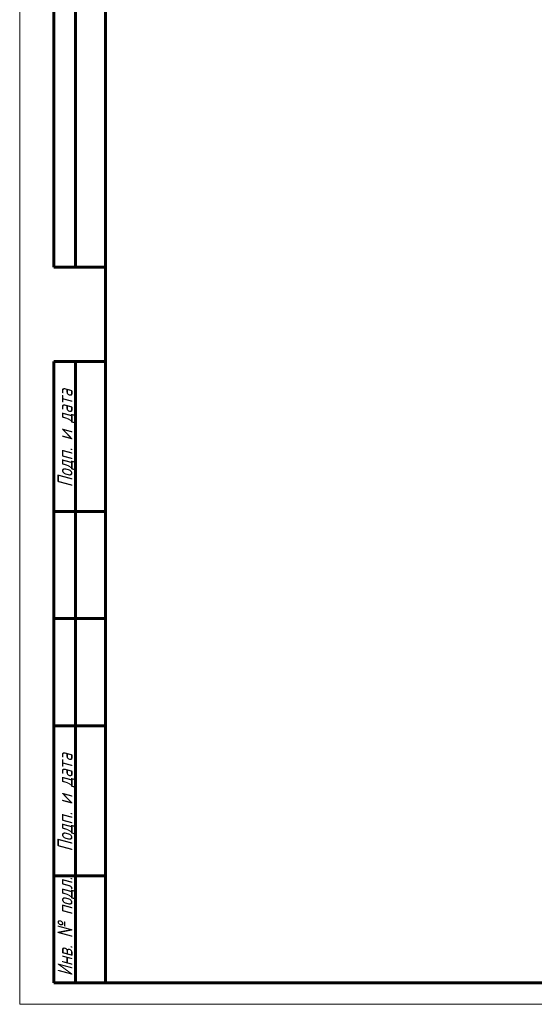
# Model space of a CAD drawing. Header units: millimetres. Extents: x 0 to 596, y -2 to 420.
# Tile 1 of 12: x 0 to 120, y 0 to 230. Entities that reach past the tile are written whole.
import ezdxf

# ---------------------------------------------------------------- set-up
doc = ezdxf.new("R2010")
doc.units = ezdxf.units.MM
doc.linetypes.add('K5LT_BASIC', pattern=[0])
doc.linetypes.add('K5LT_THIN', pattern=[0])
doc.styles.add('KTEXTSTYLE', font='txt', dxfattribs={"width": 0.96, "height": 5})

# ---------------------------------------------------------------- blocks, each defined once
blk = doc.blocks.new('U67')
at = {"color": 7, "linetype": 'K5LT_THIN', "lineweight": 18, "true_color": 0xffffff}
for p, q in [((0, 0), (0, 420)), ((594, 0), (0, 0))]:
    blk.add_line(p, q, dxfattribs=at)
at = {"color": 143, "linetype": 'K5LT_BASIC', "lineweight": 60, "true_color": 0x33acca}
for p, q in [((20, 5), (20, 415)), ((8, 172), (8, 292)), ((13, 172), (13, 292)), ((20, 172), (8, 172)), ((8, 5), (8, 150)), ((20, 150), (8, 150)), ((13, 5), (13, 150)), ((20, 115), (8, 115)), ((20, 90), (8, 90)), ((20, 65), (8, 65)), ((20, 30), (8, 30)), ((20, 5), (8, 5)), ((589, 5), (20, 5))]:
    blk.add_line(p, q, dxfattribs=at)
at = {"color": 7, "char_height": 3.5, "attachment_point": 1, "rotation": 90, "style": 'KTEXTSTYLE'}
for s, insert in [('\\fArial|b0|c204|p34;\\H5.0;\\W1.000;\\Q15;\\fGOST Type AU|b0|i0|c204|p34;\\Q15;\\W0.960;\\H3.50;Подп. и дата', (8.82, 120.66)), ('\\fArial|b0|c204|p34;\\H5.0;\\W1.000;\\Q15;\\fGOST Type AU|b0|i0|c204|p34;\\Q15;\\W0.960;\\H3.50;Подп. и дата', (8.82, 35.66)), ('\\fArial|b0|c204|p34;\\H5.0;\\W1.000;\\Q15;\\fGOST Type AU|b0|i0|c204|p34;\\Q15;\\W0.960;\\H3.50;Инв. № подл.', (8.82, 6.57))]:
    blk.add_mtext(s, dxfattribs=dict(at, insert=insert))

msp = doc.modelspace()

# ---------------------------------------------------------------- block references
msp.add_blockref('U67', (0, 0))

doc.saveas('drawing.dxf')
